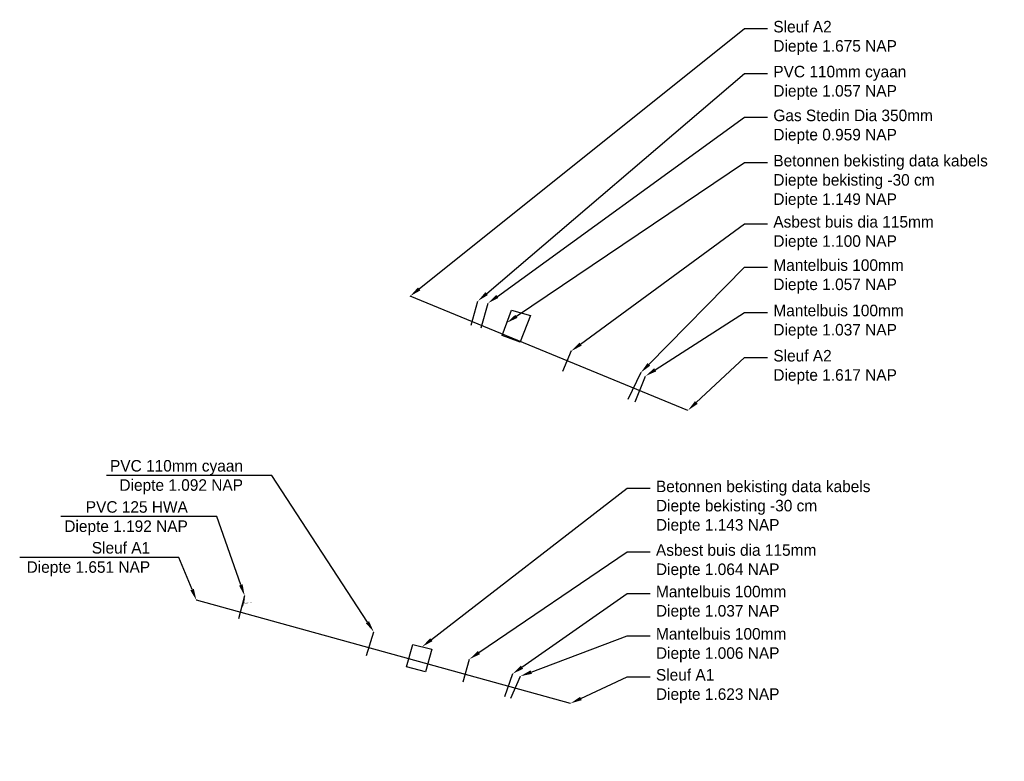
# Model space of a CAD drawing. Header units: metres. Extents: x 136823 to 137012, y 452767 to 452998.
# Tile 1 of 5: x 136823 to 136838, y 452794 to 452805. Entities that reach past the tile are written whole.
import ezdxf
from ezdxf import colors
from ezdxf.entities.mleader import LeaderData, LeaderLine
from ezdxf.math import Vec2, Vec3

# ---------------------------------------------------------------- set-up
doc = ezdxf.new("R2010")
doc.units = ezdxf.units.M
doc.header["$MEASUREMENT"] = 0
doc.linetypes.add('Dash Dot Dot', pattern=[1.25, 0.5, -0.25, 0, -0.25, 0, -0.25])
doc.layers.add('pntelev', color=2, linetype='Continuous')
doc.layers.add('pntno', color=3, linetype='Continuous')

msp = doc.modelspace()

# ---------------------------------------------------------------- linework, layer by layer
at = {"color": 3}
for p, q in [((136833.013, 452799.261, 1.617), (136828.681, 452801.043, 1.675)), ((136831.182, 452794.691, 1.623), (136825.348, 452796.299, 1.651))]:
    msp.add_line(p, q, dxfattribs=at)
at = {"color": 4}
for p, q in [((136829.634, 452800.591, 1.057), (136829.738, 452800.967, 1.048)), ((136827.999, 452795.44, 1.092), (136828.114, 452795.806, 1.1))]:
    msp.add_line(p, q, dxfattribs=at)
at = {"color": 2}
msp.add_line((136829.788, 452800.549, 0.959), (136829.896, 452800.933, 0.953), dxfattribs=at)
at = {"color": 251, "true_color": 0x636466}
for p, q in [((136831.195, 452800.188, 1.1), (136831.056, 452799.869, 1.099)), ((136826.1, 452796.369, 1.192), (136826.002, 452796.008, 1.207)), ((136826.092, 452796.324, 1.191), (136826.062, 452796.204, 1.221)), ((136829.509, 452795.025, 1.064), (136829.606, 452795.381, 1.071))]:
    msp.add_line(p, q, dxfattribs=at)
at = {"color": 146, "true_color": 0x105689}
for p, q in [((136832.278, 452799.85, 1.057), (136832.076, 452799.43, 1.037)), ((136832.189, 452799.395, 1.037), (136832.352, 452799.797, 1.049)), ((136830.278, 452795.151, 1.037), (136830.152, 452794.793, 0.99)), ((136830.252, 452794.77, 1.006), (136830.401, 452795.115, 1.023))]:
    msp.add_line(p, q, dxfattribs=at)
at = {"linetype": 'Dash Dot Dot'}
msp.add_line((136829.017, 452795.539, 1.152), (136828.923, 452795.183, 1.143), dxfattribs=at)
msp.add_polyline3d([(136830.395, 452800.323, 1.169), (136830.116, 452800.432, 1.149), (136830.263, 452800.825, 1.142), (136830.56, 452800.742, 1.158), (136830.397, 452800.329, 1.168)], close=True)
msp.add_polyline3d([(136828.923, 452795.183, 1.143), (136828.625, 452795.262, 1.134), (136828.724, 452795.611, 1.144), (136829.017, 452795.539, 1.152)])

# ---------------------------------------------------------------- texts
at = {"layer": 'pntelev', "color": 9, "true_color": 0xc7c8ca}
msp.add_text('1.191 NAP', height=0.01, dxfattribs=at).set_placement((136826.087, 452796.246, 1.191))
at = {"layer": 'pntno', "color": 9, "true_color": 0xc7c8ca}
msp.add_text('schuifmof 125 HWA', height=0.01, dxfattribs=at).set_placement((136826.087, 452796.262, 1.191))

# ---------------------------------------------------------------- leaders
at = {"linetype": 'Continuous'}
ml = msp.add_multileader_mtext('Standard', dxfattribs=at)
ml.set_content('Sleuf A2 \\PDiepte 1.675 NAP', color=256)
ml.set_leader_properties()
ml.build(insert=Vec2(0, 0))
ml.multileader.update_dxf_attribs({"text_right_attachment_type": 6, "dogleg_length": 0.36, "arrow_head_size": 0.18})
ctx = ml.context
ctx.base_point, ctx.char_height, ctx.arrow_head_size, ctx.landing_gap_size, ctx.plane_origin = Vec3(136834.256, 452805.217, 1.675), 0.18, 0.18, 0.09, Vec3(136828.681, 452801.043, 1.675)
ctx.right_attachment = 6
notes = []
notes.append((ctx, [(0, (1, 1, 0), (136833.896, 452805.217, 1.675), (1, 0), 0.36, [(0, [(136828.681, 452801.043, 1.675)], 0, [])])]))
ctx.mtext.insert, ctx.mtext.flow_direction = Vec3(136834.346, 452805.337, 1.675), 5
ml = msp.add_multileader_mtext('Standard', dxfattribs=at)
ml.set_content('PVC 110mm cyaan\\PDiepte 1.057 NAP', color=256)
ml.set_leader_properties()
ml.build(insert=Vec2(0, 0))
ml.multileader.update_dxf_attribs({"text_right_attachment_type": 6, "dogleg_length": 0.36, "arrow_head_size": 0.18})
ctx = ml.context
ctx.base_point, ctx.char_height, ctx.arrow_head_size, ctx.landing_gap_size, ctx.plane_origin = Vec3(136834.256, 452804.516, 1.048), 0.18, 0.18, 0.09, Vec3(136829.738, 452800.967, 1.048)
ctx.right_attachment = 6
notes.append((ctx, [(0, (1, 1, 0), (136833.896, 452804.516, 1.048), (1, 0), 0.36, [(0, [(136829.738, 452800.967, 1.048)], 0, [])])]))
ctx.mtext.insert, ctx.mtext.flow_direction = Vec3(136834.346, 452804.636, 1.048), 5
ml = msp.add_multileader_mtext('Standard', dxfattribs=at)
ml.set_content('Gas Stedin Dia 350mm\\PDiepte 0.959 NAP', color=256)
ml.set_leader_properties()
ml.build(insert=Vec2(0, 0))
ml.multileader.update_dxf_attribs({"text_right_attachment_type": 6, "dogleg_length": 0.36, "arrow_head_size": 0.18})
ctx = ml.context
ctx.base_point, ctx.char_height, ctx.arrow_head_size, ctx.landing_gap_size, ctx.plane_origin = Vec3(136834.256, 452803.833, 0.953), 0.18, 0.18, 0.09, Vec3(136829.896, 452800.933, 0.953)
ctx.right_attachment = 6
notes.append((ctx, [(0, (1, 1, 0), (136833.896, 452803.833, 0.953), (1, 0), 0.36, [(0, [(136829.896, 452800.933, 0.953)], 0, [])])]))
ctx.mtext.insert, ctx.mtext.flow_direction = Vec3(136834.346, 452803.953, 0.953), 5
ml = msp.add_multileader_mtext('Standard', dxfattribs=at)
ml.set_content('Betonnen bekisting data kabels\\PDiepte bekisting -30 cm \\PDiepte 1.149 NAP', color=256)
ml.set_leader_properties()
ml.build(insert=Vec2(0, 0))
ml.multileader.update_dxf_attribs({"text_right_attachment_type": 6, "dogleg_length": 0.36, "arrow_head_size": 0.18})
ctx = ml.context
ctx.base_point, ctx.char_height, ctx.arrow_head_size, ctx.landing_gap_size, ctx.plane_origin = Vec3(136834.256, 452803.127, 1.15), 0.18, 0.18, 0.09, Vec3(136830.411, 452800.783, 1.15)
ctx.right_attachment = 6
notes.append((ctx, [(0, (1, 1, 0), (136833.896, 452803.127, 1.15), (1, 0), 0.36, [(0, [(136830.189, 452800.628, 1.15)], 0, [])])]))
ctx.mtext.insert, ctx.mtext.flow_direction = Vec3(136834.346, 452803.247, 1.15), 5
ml = msp.add_multileader_mtext('Standard', dxfattribs=at)
ml.set_content('Asbest buis dia 115mm\\PDiepte 1.100 NAP', color=256)
ml.set_leader_properties()
ml.build(insert=Vec2(0, 0))
ml.multileader.update_dxf_attribs({"text_right_attachment_type": 6, "dogleg_length": 0.36, "arrow_head_size": 0.18})
ctx = ml.context
ctx.base_point, ctx.char_height, ctx.arrow_head_size, ctx.landing_gap_size, ctx.plane_origin = Vec3(136834.256, 452802.173, 1.1), 0.18, 0.18, 0.09, Vec3(136831.195, 452800.188, 1.1)
ctx.right_attachment = 6
notes.append((ctx, [(0, (1, 1, 0), (136833.896, 452802.173, 1.1), (1, 0), 0.36, [(0, [(136831.195, 452800.188, 1.1)], 0, [])])]))
ctx.mtext.insert, ctx.mtext.flow_direction = Vec3(136834.346, 452802.293, 1.1), 5
ml = msp.add_multileader_mtext('Standard', dxfattribs=at)
ml.set_content('Mantelbuis 100mm \\PDiepte 1.057 NAP', color=256)
ml.set_leader_properties()
ml.build(insert=Vec2(0, 0))
ml.multileader.update_dxf_attribs({"text_right_attachment_type": 6, "dogleg_length": 0.36, "arrow_head_size": 0.18})
ctx = ml.context
ctx.base_point, ctx.char_height, ctx.arrow_head_size, ctx.landing_gap_size, ctx.plane_origin = Vec3(136834.256, 452801.498, 1.057), 0.18, 0.18, 0.09, Vec3(136832.278, 452799.85, 1.057)
ctx.right_attachment = 6
notes.append((ctx, [(0, (1, 1, 0), (136833.896, 452801.498, 1.057), (1, 0), 0.36, [(0, [(136832.278, 452799.85, 1.057)], 0, [])])]))
ctx.mtext.insert, ctx.mtext.flow_direction = Vec3(136834.346, 452801.618, 1.057), 5
ml = msp.add_multileader_mtext('Standard', dxfattribs=at)
ml.set_content('Mantelbuis 100mm\\PDiepte 1.037 NAP', color=256)
ml.set_leader_properties()
ml.build(insert=Vec2(0, 0))
ml.multileader.update_dxf_attribs({"text_right_attachment_type": 6, "dogleg_length": 0.36, "arrow_head_size": 0.18})
ctx = ml.context
ctx.base_point, ctx.char_height, ctx.arrow_head_size, ctx.landing_gap_size, ctx.plane_origin = Vec3(136834.256, 452800.79, 1.049), 0.18, 0.18, 0.09, Vec3(136832.352, 452799.797, 1.049)
ctx.right_attachment = 6
notes.append((ctx, [(0, (1, 1, 0), (136833.896, 452800.79, 1.049), (1, 0), 0.36, [(0, [(136832.352, 452799.797, 1.049)], 0, [])])]))
ctx.mtext.insert, ctx.mtext.flow_direction = Vec3(136834.346, 452800.91, 1.049), 5
ml = msp.add_multileader_mtext('Standard', dxfattribs=at)
ml.set_content('Sleuf A2\\PDiepte 1.617 NAP', color=256)
ml.set_leader_properties()
ml.build(insert=Vec2(0, 0))
ml.multileader.update_dxf_attribs({"text_right_attachment_type": 6, "dogleg_length": 0.36, "arrow_head_size": 0.18})
ctx = ml.context
ctx.base_point, ctx.char_height, ctx.arrow_head_size, ctx.landing_gap_size, ctx.plane_origin = Vec3(136834.256, 452800.084, 1.617), 0.18, 0.18, 0.09, Vec3(136833.013, 452799.261, 1.617)
ctx.right_attachment = 6
notes.append((ctx, [(0, (1, 1, 0), (136833.896, 452800.084, 1.617), (1, 0), 0.36, [(0, [(136833.013, 452799.261, 1.617)], 0, [])])]))
ctx.mtext.insert, ctx.mtext.flow_direction = Vec3(136834.346, 452800.204, 1.617), 5
ml = msp.add_multileader_mtext('Standard', dxfattribs=at)
ml.set_content('PVC 110mm cyaan\\PDiepte 1.092 NAP', color=256)
ml.set_leader_properties()
ml.build(insert=Vec2(0, 0))
ml.multileader.update_dxf_attribs({"text_right_attachment_type": 6, "dogleg_length": 0.36, "arrow_head_size": 0.18})
ctx = ml.context
ctx.base_point, ctx.char_height, ctx.arrow_head_size, ctx.landing_gap_size, ctx.plane_origin = Vec3(136823.434, 452798.367, 1.1), 0.18, 0.18, 0.09, Vec3(136828.114, 452795.806, 1.1)
ctx.right_attachment, ctx.text_align_type = 6, 2
notes.append((ctx, [(0, (1, 1, 0), (136826.524, 452798.247, 1.1), (-1, 0), 0.36, [(0, [(136828.114, 452795.806, 1.1)], 0, [])])]))
ctx.mtext.insert, ctx.mtext.alignment, ctx.mtext.flow_direction = Vec3(136826.074, 452798.487, 1.1), 3, 5
ml = msp.add_multileader_mtext('Standard', dxfattribs=at)
ml.set_content('Betonnen bekisting data kabels\\PDiepte bekisting -30 cm \\PDiepte 1.143 NAP', color=256)
ml.set_leader_properties()
ml.build(insert=Vec2(0, 0))
ml.multileader.update_dxf_attribs({"text_right_attachment_type": 6, "dogleg_length": 0.36, "arrow_head_size": 0.18})
ctx = ml.context
ctx.base_point, ctx.char_height, ctx.arrow_head_size, ctx.landing_gap_size, ctx.plane_origin = Vec3(136832.425, 452798.046, 1.148), 0.18, 0.18, 0.09, Vec3(136828.87, 452795.575, 1.148)
ctx.right_attachment = 6
notes.append((ctx, [(0, (1, 1, 0), (136832.065, 452798.046, 1.148), (1, 0), 0.36, [(0, [(136828.87, 452795.575, 1.148)], 0, [])])]))
ctx.mtext.insert, ctx.mtext.flow_direction = Vec3(136832.515, 452798.166, 1.148), 5
ml = msp.add_multileader_mtext('Standard', dxfattribs=at)
ml.set_content('PVC 125 HWA \\PDiepte 1.192 NAP', color=256)
ml.set_leader_properties()
ml.build(insert=Vec2(0, 0))
ml.multileader.update_dxf_attribs({"text_right_attachment_type": 6, "dogleg_length": 0.36, "arrow_head_size": 0.18})
ctx = ml.context
ctx.base_point, ctx.char_height, ctx.arrow_head_size, ctx.landing_gap_size, ctx.plane_origin = Vec3(136822.664, 452797.725, 1.192), 0.18, 0.18, 0.09, Vec3(136826.1, 452796.369, 1.192)
ctx.right_attachment, ctx.text_align_type = 6, 2
notes.append((ctx, [(0, (1, 1, 0), (136825.664, 452797.605, 1.192), (-1, 0), 0.36, [(0, [(136826.1, 452796.369, 1.192)], 0, [])])]))
ctx.mtext.insert, ctx.mtext.alignment, ctx.mtext.flow_direction = Vec3(136825.214, 452797.845, 1.192), 3, 5
ml = msp.add_multileader_mtext('Standard', dxfattribs=at)
ml.set_content('Sleuf A1\\PDiepte 1.651 NAP ', color=256)
ml.set_leader_properties()
ml.build(insert=Vec2(0, 0))
ml.multileader.update_dxf_attribs({"text_right_attachment_type": 6, "dogleg_length": 0.36, "arrow_head_size": 0.18})
ctx = ml.context
ctx.base_point, ctx.char_height, ctx.arrow_head_size, ctx.landing_gap_size, ctx.plane_origin = Vec3(136822.076, 452797.088, 1.651), 0.18, 0.18, 0.09, Vec3(136825.348, 452796.299, 1.651)
ctx.right_attachment, ctx.text_align_type = 6, 2
notes.append((ctx, [(0, (1, 1, 0), (136825.076, 452796.968, 1.651), (-1, 0), 0.36, [(0, [(136825.348, 452796.299, 1.651)], 0, [])])]))
ctx.mtext.insert, ctx.mtext.alignment, ctx.mtext.flow_direction = Vec3(136824.626, 452797.208, 1.651), 3, 5
ml = msp.add_multileader_mtext('Standard', dxfattribs=at)
ml.set_content('Asbest buis dia 115mm\\PDiepte 1.064 NAP', color=256)
ml.set_leader_properties()
ml.build(insert=Vec2(0, 0))
ml.multileader.update_dxf_attribs({"text_right_attachment_type": 6, "dogleg_length": 0.36, "arrow_head_size": 0.18})
ctx = ml.context
ctx.base_point, ctx.char_height, ctx.arrow_head_size, ctx.landing_gap_size, ctx.plane_origin = Vec3(136832.425, 452797.053, 1.071), 0.18, 0.18, 0.09, Vec3(136829.606, 452795.381, 1.071)
ctx.right_attachment = 6
notes.append((ctx, [(0, (1, 1, 0), (136832.065, 452797.053, 1.071), (1, 0), 0.36, [(0, [(136829.606, 452795.381, 1.071)], 0, [])])]))
ctx.mtext.insert, ctx.mtext.flow_direction = Vec3(136832.515, 452797.173, 1.071), 5
ml = msp.add_multileader_mtext('Standard', dxfattribs=at)
ml.set_content('Mantelbuis 100mm\\PDiepte 1.037 NAP', color=256)
ml.set_leader_properties()
ml.build(insert=Vec2(0, 0))
ml.multileader.update_dxf_attribs({"text_right_attachment_type": 6, "dogleg_length": 0.36, "arrow_head_size": 0.18})
ctx = ml.context
ctx.base_point, ctx.char_height, ctx.arrow_head_size, ctx.landing_gap_size, ctx.plane_origin = Vec3(136832.425, 452796.405, 1.023), 0.18, 0.18, 0.09, Vec3(136830.278, 452795.168, 1.023)
ctx.right_attachment = 6
notes.append((ctx, [(0, (1, 1, 0), (136832.065, 452796.405, 1.023), (1, 0), 0.36, [(0, [(136830.278, 452795.151, 1.023)], 0, [])])]))
ctx.mtext.insert, ctx.mtext.flow_direction = Vec3(136832.515, 452796.525, 1.023), 5
ml = msp.add_multileader_mtext('Standard', dxfattribs=at)
ml.set_content('Mantelbuis 100mm\\PDiepte 1.006 NAP', color=256)
ml.set_leader_properties()
ml.build(insert=Vec2(0, 0))
ml.multileader.update_dxf_attribs({"text_right_attachment_type": 6, "dogleg_length": 0.36, "arrow_head_size": 0.18})
ctx = ml.context
ctx.base_point, ctx.char_height, ctx.arrow_head_size, ctx.landing_gap_size, ctx.plane_origin = Vec3(136832.425, 452795.746, 1.023), 0.18, 0.18, 0.09, Vec3(136830.401, 452795.115, 1.023)
ctx.right_attachment = 6
notes.append((ctx, [(0, (1, 1, 0), (136832.065, 452795.746, 1.023), (1, 0), 0.36, [(0, [(136830.401, 452795.115, 1.023)], 0, [])])]))
ctx.mtext.insert, ctx.mtext.flow_direction = Vec3(136832.515, 452795.866, 1.023), 5
ml = msp.add_multileader_mtext('Standard', dxfattribs=at)
ml.set_content('Sleuf A1\\PDiepte 1.623 NAP', color=256)
ml.set_leader_properties()
ml.build(insert=Vec2(0, 0))
ml.multileader.update_dxf_attribs({"text_right_attachment_type": 6, "dogleg_length": 0.36, "arrow_head_size": 0.18})
ctx = ml.context
ctx.base_point, ctx.char_height, ctx.arrow_head_size, ctx.landing_gap_size, ctx.plane_origin = Vec3(136832.425, 452795.106, 1.623), 0.18, 0.18, 0.09, Vec3(136831.182, 452794.691, 1.623)
ctx.right_attachment = 6
notes.append((ctx, [(0, (1, 1, 0), (136832.065, 452795.106, 1.623), (1, 0), 0.36, [(0, [(136831.182, 452794.691, 1.623)], 0, [])])]))
ctx.mtext.insert, ctx.mtext.flow_direction = Vec3(136832.515, 452795.226, 1.623), 5
for ctx, leaders in notes:
    for number, flags, end, landing, length, lines in leaders:
        leader = LeaderData()
        leader.index, (leader.has_last_leader_line, leader.has_dogleg_vector, leader.attachment_direction) = number, flags
        leader.last_leader_point, leader.dogleg_vector, leader.dogleg_length = Vec3(end), Vec3(landing), length
        for number, points, colour, breaks in lines:
            line = LeaderLine()
            line.index, line.vertices, line.color, line.breaks = number, Vec3.list(points), colors.encode_raw_color(colour), breaks
            leader.lines.append(line)
        ctx.leaders.append(leader)

doc.saveas('drawing.dxf')
